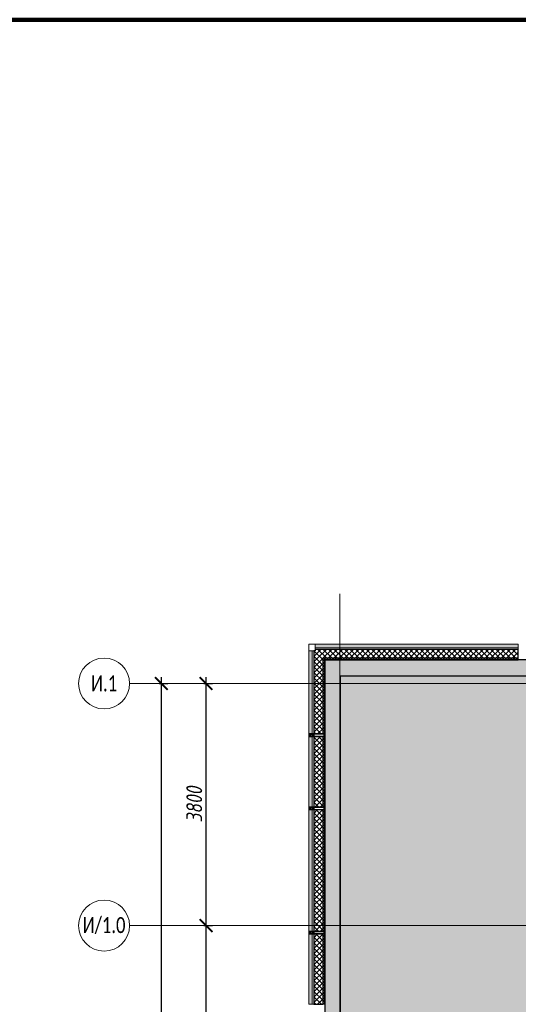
# Model space of a CAD drawing. Header units: millimetres. Extents: x -26888115 to 7466299, y -86687 to 22081.
# Tile 106 of 225: x 30890 to 38718, y -24934 to -9481. Entities that reach past the tile are written whole.
import ezdxf

# ---------------------------------------------------------------- set-up
doc = ezdxf.new("R2010")
doc.units = ezdxf.units.MM
doc.linetypes.add('-D1d1-15x02', pattern=[19, 15, -2, 0, -2])
doc.layers.get('Defpoints').update_dxf_attribs({"color": 31})
for name, color, linetype, lineweight in [('_0', 7, 'Continuous', 13), ('A-200-M_WALL', 7, 'Continuous', 5), ('A-200-M_WALL_PAT', 7, 'Continuous', 5), ('A-214-M_CURT_WALL', 7, 'Continuous', 5), ('Z-060-M_DETAIL', 7, 'Continuous', 5), ('Оси', 7, 'Continuous', 5)]:
    doc.layers.add(name, color=color, linetype=linetype, lineweight=lineweight)
doc.styles.add('Calibri Light', font='Calibri light.ttf', dxfattribs={"width": 0.75, "height": 250})
doc.styles.add('fl_iso paper', font='isocpeur.ttf', dxfattribs={"width": 0.8, "oblique": 10})
doc.dimstyles.new('In tre 1_100', dxfattribs={"dimscale": 100, "dimtxt": 2.5, "dimasz": 2, "dimexe": 1, "dimexo": 0.7, "dimgap": 0.6, "dimtad": 1, "dimdec": 0, "dimrnd": 5, "dimzin": 0, "dimdsep": 46, "dimtxsty": 'fl_iso paper', "dimblk": 'ARCHTICK', "dimcen": 0, "dimdle": 1, "dimadec": 0, "dimazin": 0, "dimtfac": 1, "dimtdec": 0, "dimtofl": 0, "dimtmove": 1, "dimatfit": 3, "dimldrblk": 'DOT', "dimfxl": 40, "dimtfillclr": 256, "dimtolj": 1, "dimtzin": 0, "dimarcsym": 1})
pattern_1 = [(45, (0, 0), (-21.213203, 21.213203), []), (135, (0, 0), (-21.213203, -21.213203), [])]
pattern_2 = [(45, (0, 0), (-42.42641, 42.42641), []), (135, (0, 0), (-42.42641, -42.42641), [])]
pattern_3 = [(45, (36177.975, -48979.44), (-57.02463, 57.02463), []), (45, (36235, -48979.44), (-57.02463, 57.02463), [100.806, -20.161, 3.353, -16.808])]

# ---------------------------------------------------------------- blocks, each defined once
blk = doc.blocks.new('_ArchTick')
at = {"color": 0, "linetype": 'ByBlock', "lineweight": 9, "const_width": 0.15}
blk.add_lwpolyline([(-0.5, -0.5), (0.5, 0.5)], dxfattribs=at)
blk = doc.blocks.new('*D261')
at = {"layer": 'Defpoints', "color": 0, "transparency": 16777216}
for p in [(33009, -19899), (33115, -19899), (33009, -48899)]:
    blk.add_point(p, dxfattribs=at)
at = {"layer": 'Оси', "color": 0, "lineweight": -2, "transparency": 16777216}
for p, q in [((33079, -19899), (33215, -19899)), ((33115, -48999), (33115, -19799)), ((33079, -48899), (33215, -48899))]:
    blk.add_line(p, q, dxfattribs=at)
at = {"layer": 'Оси', "color": 0, "lineweight": -2, "transparency": 16777216, "xscale": 200, "yscale": 200, "zscale": 200}
for p, rotation in [((33115, -19899), 90), ((33115, -48899), 270)]:
    blk.add_blockref('_ArchTick', p, dxfattribs=dict(at, rotation=rotation))
at = {"layer": 'Оси', "color": 0, "transparency": 16777216, "insert": (32930, -34042), "char_height": 250, "attachment_point": 5, "rotation": 90, "style": 'fl_iso paper'}
blk.add_mtext('\\A1;29000', dxfattribs=at)
blk = doc.blocks.new('_DOT')
at = {"color": 0, "linetype": 'ByBlock'}
blk.add_line((-0.5, 0), (-1, 0), dxfattribs=at)
at = {"color": 0, "linetype": 'ByBlock', "const_width": 0.5}
blk.add_lwpolyline([(-0.25, 0, 1), (0.25, 0, 1)], format="xyb", close=True, dxfattribs=at)
blk = doc.blocks.new('Ось сетки - 8D-802830-30_AS_m_L05_ 07_ 09')
at = {"layer": 'Оси'}
blk.add_circle((0, 0), 4, dxfattribs=at)
blk = doc.blocks.new('*D268')
at = {"layer": 'Defpoints', "color": 0, "transparency": 16777216}
for p in [(33709, -23699), (33815, -23699), (33709, -32099)]:
    blk.add_point(p, dxfattribs=at)
at = {"layer": 'Оси', "color": 0, "lineweight": -2, "transparency": 16777216}
for p, q in [((33815, -32199), (33815, -23599)), ((33779, -23699), (33915, -23699)), ((33779, -32099), (33915, -32099))]:
    blk.add_line(p, q, dxfattribs=at)
at = {"layer": 'Оси', "color": 0, "lineweight": -2, "transparency": 16777216, "xscale": 200, "yscale": 200, "zscale": 200}
for p, rotation in [((33815, -23699), 90), ((33815, -32099), 270)]:
    blk.add_blockref('_ArchTick', p, dxfattribs=dict(at, rotation=rotation))
at = {"layer": 'Оси', "color": 0, "transparency": 16777216, "insert": (33630, -27899), "char_height": 250, "attachment_point": 5, "rotation": 90, "style": 'fl_iso paper'}
blk.add_mtext('\\A1;8400', dxfattribs=at)
blk = doc.blocks.new('*D269')
at = {"layer": 'Defpoints', "color": 0, "transparency": 16777216}
for p in [(33709, -19899), (33815, -19899), (33709, -23699)]:
    blk.add_point(p, dxfattribs=at)
at = {"layer": 'Оси', "color": 0, "lineweight": -2, "transparency": 16777216}
for p, q in [((33779, -19899), (33915, -19899)), ((33815, -23799), (33815, -19799)), ((33779, -23699), (33915, -23699))]:
    blk.add_line(p, q, dxfattribs=at)
at = {"layer": 'Оси', "color": 0, "lineweight": -2, "transparency": 16777216, "xscale": 200, "yscale": 200, "zscale": 200}
for p, rotation in [((33815, -19899), 90), ((33815, -23699), 270)]:
    blk.add_blockref('_ArchTick', p, dxfattribs=dict(at, rotation=rotation))
at = {"layer": 'Оси', "color": 0, "transparency": 16777216, "insert": (33630, -21799), "char_height": 250, "attachment_point": 5, "rotation": 90, "style": 'fl_iso paper'}
blk.add_mtext('\\A1;3800', dxfattribs=at)
blk = doc.blocks.new('Quad Corner Mullion - Q_0_100_-50_ALU-5685619-50_AS_Plan_32_Пентхаус')
at = {"layer": 'A-214-M_CURT_WALL', "lineweight": 9}
for p, q in [((-100, 100), (0, 100)), ((-100, 0), (-100, 100)), ((0, 0), (-100, 0)), ((0, 100), (0, 0))]:
    blk.add_line(p, q, dxfattribs=at)
blk = doc.blocks.new('Rectangular Mullion - 50Wx250H-V4-50_AS_Plan_32_Пентхаус')
at = {"layer": 'Z-060-M_DETAIL'}
for p, q in [((-25, 65), (-25, 250)), ((-25, 250), (0, 250)), ((-23, 237), (0, 237)), ((-23, 237), (-23, 74)), ((-15, 84), (-15, 237)), ((25, 250), (0, 250)), ((23, 237), (0, 237)), ((15, 84), (15, 237)), ((23, 237), (23, 74)), ((25, 65), (25, 250)), ((-14, 65), (-25, 65)), ((-24, 15), (-25, 14)), ((-25, 0), (-25, 14)), ((-22, 17), (-24, 17)), ((-24, 17), (-24, 15)), ((-23, 11), (-24, 15)), ((-23, 11), (-24, 10)), ((-24, 1), (-24, 10)), ((-24, 1), (-12, 1)), ((0, 84), (-23, 84)), ((-1, 74), (-23, 74)), ((-23, 10), (-22, 8)), ((-22, 17), (-22, 16)), ((-22, 16), (-21, 16)), ((-22, 8), (-22, 4)), ((-21, 4), (-22, 4)), ((-19, 18), (-21, 16)), ((-21, 4), (-21, 6)), ((-21, 6), (-14, 6)), ((-18, 17), (-19, 18)), ((-7, 17), (-18, 17)), ((-14, 71), (-14, 65)), ((-10, 71), (-14, 71)), ((-14, 6), (-14, 4)), ((-13, 4), (-14, 4)), ((-13, 8), (-11, 11)), ((-13, 8), (-12, 7)), ((-13, 4), (-12, 7)), ((-12, 9), (-12, 15)), ((-12, 15), (0, 15)), ((-12, 1), (-12, 7)), ((-10, 11), (-11, 11)), ((-10, 53), (-10, 71)), ((-9, 53), (-10, 53)), ((-10, 53), (-10, 17)), ((-10, 17), (-8, 17)), ((-10, 1), (-10, 11)), ((-5, 1), (-10, 1)), ((-9, 53), (-7, 55)), ((-9, 18), (-9, 23)), ((-8, 18), (-9, 18)), ((-9, 23), (-2, 30)), ((-8, 17), (-8, 18)), ((-7, 65), (-6, 67)), ((-7, 65), (-7, 55)), ((-7, 18), (-7, 17)), ((-3, 18), (-7, 18)), ((-4, 67), (-6, 67)), ((0, 8), (-5, 8)), ((-5, 1), (-5, 8)), ((-4, 67), (-3, 65)), ((-3, 65), (-3, 55)), ((-1, 53), (-3, 55)), ((-3, 18), (-3, 17)), ((-3, 17), (0, 17)), ((-2, 30), (0, 30)), ((0, 53), (-1, 53)), ((0, 84), (23, 84)), ((0, 53), (1, 53)), ((2, 30), (0, 30)), ((3, 17), (0, 17)), ((0, 15), (0, 17)), ((0, 15), (0, 17)), ((12, 15), (0, 15)), ((0, 0), (0, 8)), ((0, 8), (5, 8)), ((0, 0), (0, 8)), ((1, 74), (23, 74)), ((1, 53), (3, 55)), ((8, 23), (2, 30)), ((4, 67), (3, 65)), ((3, 65), (3, 55)), ((3, 18), (3, 17)), ((3, 18), (7, 18)), ((4, 67), (6, 67)), ((5, 1), (5, 8)), ((5, 1), (10, 1)), ((7, 65), (6, 67)), ((7, 65), (7, 55)), ((9, 53), (7, 55)), ((7, 18), (7, 17)), ((7, 17), (18, 17)), ((8, 18), (8, 18)), ((8, 17), (8, 18)), ((10, 17), (8, 17)), ((9, 53), (10, 53)), ((8, 18), (8, 23)), ((10, 71), (14, 71)), ((10, 53), (10, 71)), ((10, 53), (10, 17)), ((10, 11), (11, 11)), ((10, 1), (10, 11)), ((13, 8), (11, 11)), ((12, 9), (12, 15)), ((13, 8), (12, 7)), ((13, 4), (12, 7)), ((12, 1), (12, 7)), ((24, 1), (12, 1)), ((13, 4), (14, 4)), ((14, 71), (14, 65)), ((14, 65), (25, 65)), ((21, 6), (14, 6)), ((14, 6), (14, 4)), ((18, 17), (19, 18)), ((19, 18), (21, 16)), ((22, 16), (21, 16)), ((21, 4), (21, 6)), ((21, 4), (22, 4)), ((22, 17), (22, 16)), ((22, 17), (24, 17)), ((23, 10), (22, 8)), ((22, 8), (22, 4)), ((23, 11), (24, 15)), ((23, 11), (24, 10)), ((24, 17), (24, 15)), ((24, 15), (25, 14)), ((24, 1), (24, 10)), ((25, 0), (25, 14)), ((-25, 0), (0, 0)), ((25, 0), (0, 0))]:
    blk.add_line(p, q, dxfattribs=at)
for centre, start, end in [((-1, 73), 360, 90), ((1, 73), 90, 180)]:
    blk.add_arc(centre, 0.5, start, end, dxfattribs=at)
blk = doc.blocks.new('Rectangular Mullion - R_StandardFrame_50Wx250H_ALU-5670396-50_AS_Plan_32_Пентхаус')
at = {"layer": 'A-214-M_CURT_WALL', "lineweight": 9}
for p, q in [((-25, 0), (-25, 250)), ((-25, 250), (25, 250)), ((25, 250), (25, 0)), ((25, 0), (-25, 0))]:
    blk.add_line(p, q, dxfattribs=at)
blk = doc.blocks.new('RST_AR_KMN_R22_B1_FCD_rvt-1-50_AS_Plan_32_Пентхаус')
at = {"layer": 'A-200-M_WALL_PAT', "true_color": 0xeff9fa}
for points in [[(-650, 29640), (2540, 29640), (2540, 29695), (-650, 29695)], [(-695, 28295), (-695, 29595), (-750, 29595), (-750, 28295)], [(-750, 27145), (-695, 27145), (-695, 28245), (-750, 28245), (-750, 28220)], [(-750, 25195), (-695, 25195), (-695, 27095), (-750, 27095)], [(-695, 24045), (-695, 25145), (-750, 25145), (-750, 24045)]]:
    blk.add_hatch(color=7, dxfattribs=at).paths.add_polyline_path(points)
at = {"layer": 'A-200-M_WALL_PAT'}
h = blk.add_hatch(dxfattribs=at)
h.set_pattern_fill('FP_5', color=256, style=0, pattern_type=2)
h.set_pattern_definition(pattern_2)
h.paths.add_polyline_path([(-530, 28295), (-530, 29475), (-650, 29475), (-650, 29595), (-670, 29595), (-670, 28295)])
h = blk.add_hatch(dxfattribs=at)
h.set_pattern_fill('FP_5', color=256, style=0, pattern_type=2)
h.set_pattern_definition(pattern_2)
h.paths.add_polyline_path([(2540, 29475), (2540, 29615), (-650, 29615), (-650, 29475), (1428, 29475)])
h = blk.add_hatch(dxfattribs=at)
h.set_pattern_fill('FP_4', color=256, style=0, pattern_type=2)
h.set_pattern_definition(pattern_1)
h.paths.add_polyline_path([(-530, 29445), (2540, 29445), (2540, 29475), (-530, 29475)])
h = blk.add_hatch(dxfattribs=at)
h.set_pattern_fill('FP_4', color=256, style=0, pattern_type=2)
h.set_pattern_definition(pattern_1)
h.paths.add_polyline_path([(-530, 28295), (-500, 28295), (-500, 29445), (-530, 29445)])
h = blk.add_hatch(dxfattribs=at)
h.set_pattern_fill('FP_5', color=256, style=0, pattern_type=2)
h.set_pattern_definition(pattern_2)
h.paths.add_polyline_path([(-530, 27145), (-530, 28245), (-670, 28245), (-670, 27145)])
h = blk.add_hatch(dxfattribs=at)
h.set_pattern_fill('FP_4', color=256, style=0, pattern_type=2)
h.set_pattern_definition(pattern_1)
h.paths.add_polyline_path([(-500, 27145), (-500, 28245), (-530, 28245), (-530, 27145)])
h = blk.add_hatch(dxfattribs=at)
h.set_pattern_fill('FP_5', color=256, style=0, pattern_type=2)
h.set_pattern_definition(pattern_2)
h.paths.add_polyline_path([(-530, 25195), (-530, 27095), (-670, 27095), (-670, 25195)])
h = blk.add_hatch(dxfattribs=at)
h.set_pattern_fill('FP_4', color=256, style=0, pattern_type=2)
h.set_pattern_definition(pattern_1)
h.paths.add_polyline_path([(-530, 25195), (-500, 25195), (-500, 27095), (-530, 27095)])
h = blk.add_hatch(dxfattribs=at)
h.set_pattern_fill('FP_5', color=256, style=0, pattern_type=2)
h.set_pattern_definition(pattern_2)
h.paths.add_polyline_path([(-530, 24045), (-530, 25145), (-670, 25145), (-670, 24045)])
h = blk.add_hatch(dxfattribs=at)
h.set_pattern_fill('FP_4', color=256, style=0, pattern_type=2)
h.set_pattern_definition(pattern_1)
h.paths.add_polyline_path([(-530, 24045), (-500, 24045), (-500, 25145), (-530, 25145), (-530, 24259)])
at = {"layer": 'A-200-M_WALL'}
for p, q in [((2540, 29695), (-650, 29695)), ((-650, 29695), (-650, 29640)), ((2540, 29640), (2540, 29695)), ((-695, 29595), (-750, 29595)), ((-750, 29595), (-750, 28295)), ((-670, 29595), (-695, 29595)), ((-695, 29595), (-695, 28295)), ((-650, 29640), (-650, 29615)), ((2540, 29640), (-650, 29640)), ((2540, 29615), (2540, 29640)), ((-500, 29445), (2540, 29445)), ((-500, 28295), (-500, 29445)), ((2540, 29445), (2540, 29475)), ((-750, 28295), (-695, 28295)), ((-695, 28295), (-670, 28295)), ((-530, 28295), (-500, 28295)), ((-695, 28245), (-750, 28245)), ((-750, 28245), (-750, 27145)), ((-670, 28245), (-695, 28245)), ((-695, 28245), (-695, 27145)), ((-500, 28245), (-530, 28245)), ((-500, 27145), (-500, 28245)), ((-750, 27145), (-695, 27145)), ((-695, 27095), (-750, 27095)), ((-750, 27095), (-750, 25195)), ((-695, 27145), (-670, 27145)), ((-670, 27095), (-695, 27095)), ((-695, 27095), (-695, 25195)), ((-530, 27145), (-500, 27145)), ((-500, 27095), (-530, 27095)), ((-500, 25195), (-500, 27095)), ((-750, 25195), (-695, 25195)), ((-695, 25195), (-670, 25195)), ((-530, 25195), (-500, 25195)), ((-695, 25145), (-750, 25145)), ((-750, 25145), (-750, 24045)), ((-670, 25145), (-695, 25145)), ((-695, 25145), (-695, 24045)), ((-500, 25145), (-530, 25145)), ((-500, 24045), (-500, 25145)), ((-750, 24045), (-695, 24045)), ((-695, 24045), (-670, 24045)), ((-530, 24045), (-500, 24045))]:
    blk.add_line(p, q, dxfattribs=at)
at = {"layer": 'A-200-M_WALL', "lineweight": 25}
for p, q in [((-650, 29595), (-670, 29595)), ((-670, 29595), (-670, 28295)), ((-650, 29615), (-650, 29595)), ((2540, 29615), (-650, 29615)), ((2540, 29475), (2540, 29615)), ((-530, 29475), (-530, 29445)), ((2540, 29475), (-530, 29475)), ((-530, 29445), (-530, 29475)), ((-530, 29445), (-530, 28295)), ((-670, 28295), (-530, 28295)), ((-530, 28245), (-670, 28245)), ((-670, 28245), (-670, 27145)), ((-530, 28245), (-530, 27145)), ((-670, 27145), (-530, 27145)), ((-530, 27095), (-670, 27095)), ((-670, 27095), (-670, 25195)), ((-530, 27095), (-530, 25195)), ((-670, 25195), (-530, 25195)), ((-530, 25145), (-670, 25145)), ((-670, 25145), (-670, 24045)), ((-530, 25145), (-530, 24045)), ((-670, 24045), (-530, 24045))]:
    blk.add_line(p, q, dxfattribs=at)
at = {"layer": 'A-214-M_CURT_WALL', "lineweight": 5, "extrusion": (0, 0, -1), "rotation": 89.99999999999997}
for name, p in [('Quad Corner Mullion - Q_0_100_-50_ALU-5685619-50_AS_Plan_32_Пентхаус', (750, 29695)), ('Rectangular Mullion - 50Wx250H-V4-50_AS_Plan_32_Пентхаус', (750, 28270)), ('Rectangular Mullion - R_StandardFrame_50Wx250H_ALU-5670396-50_AS_Plan_32_Пентхаус', (750, 28270)), ('Rectangular Mullion - 50Wx250H-V4-50_AS_Plan_32_Пентхаус', (750, 27120)), ('Rectangular Mullion - R_StandardFrame_50Wx250H_ALU-5670396-50_AS_Plan_32_Пентхаус', (750, 27120)), ('Rectangular Mullion - 50Wx250H-V4-50_AS_Plan_32_Пентхаус', (750, 25170)), ('Rectangular Mullion - R_StandardFrame_50Wx250H_ALU-5670396-50_AS_Plan_32_Пентхаус', (750, 25170))]:
    blk.add_blockref(name, p, dxfattribs=at)

msp = doc.modelspace()

# ---------------------------------------------------------------- hatches: boundary and pattern name
at = {"layer": '_0', "transparency": 33554534}
h = msp.add_hatch(color=252, dxfattribs=at)
h.dxf.hatch_style = 1
h.paths.add_polyline_path([(35678, -49484.4), (73628, -49484.4), (73628, -19534.4), (35678, -19534.4)])
h.paths.add_polyline_path([(44578, -40979.4), (44578, -34929.4), (49428, -34929.4), (49428, -36429.4), (51078, -36429.4), (51078, -30029.4), (49428, -30029.4), (49428, -30823.8), (44578, -30823.8), (44578, -28029.4), (64728, -28029.4), (64728, -32969.4), (62778, -32969.4), (62778, -31029.4), (59878, -31029.4), (59878, -30029.4), (58578, -30029.4), (58578, -38979.4), (64728, -38979.4), (64728, -40979.4)], flags=16)
at = {"layer": 'A-200-M_WALL_PAT'}
h = msp.add_hatch(dxfattribs=at)
h.set_pattern_fill('FP_3', color=256, style=0, pattern_type=2)
h.set_pattern_definition(pattern_3)
h.paths.add_polyline_path([(35928, -33729.4), (35928, -19529.4), (35678, -19529.4), (35678, -33729.4)])
h = msp.add_hatch(dxfattribs=at)
h.set_pattern_fill('FP_3', color=256, style=0, pattern_type=2)
h.set_pattern_definition(pattern_3)
h.paths.add_polyline_path([(73628, -19779.4), (73628, -19529.4), (35928, -19529.4), (35928, -19779.4), (73378, -19779.4)])

# ---------------------------------------------------------------- linework, layer by layer
at = {"layer": 'A-200-M_WALL', "lineweight": 25}
for p, q in [((35678, -19529.4), (35678, -33979.4)), ((73628, -19529.4), (35678, -19529.4)), ((35928, -33729.4), (35928, -19779.4)), ((35928, -19779.4), (73378, -19779.4))]:
    msp.add_line(p, q, dxfattribs=at)
at = {"layer": 'Defpoints', "color": 1, "lineweight": 100}
msp.add_lwpolyline([(-5667.5, -9481.1), (107095, -9481.1), (107095, -86686.6), (-5667.5, -86686.6)], close=True, dxfattribs=at)
at = {"layer": 'Оси', "linetype": '-D1d1-15x02'}
for p, q in [((35918, -51768.8), (35918, -18492.1)), ((32615.2, -19899.4), (74746.1, -19899.4)), ((32615.2, -23699.4), (74746.1, -23699.4))]:
    msp.add_line(p, q, dxfattribs=at)

# ---------------------------------------------------------------- block references
at = {"lineweight": 5}
msp.add_blockref('RST_AR_KMN_R22_B1_FCD_rvt-1-50_AS_Plan_32_Пентхаус', (36178, -48979.4), dxfattribs=at)
at = {"layer": 'Оси', "xscale": 99.99999999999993, "yscale": 99.99999999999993, "zscale": 99.99999999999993, "rotation": 269.9999999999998}
for p in [(32215.2, -19899.4), (32215.2, -23699.4)]:
    msp.add_blockref('Ось сетки - 8D-802830-30_AS_m_L05_ 07_ 09', p, dxfattribs=at)

# ---------------------------------------------------------------- texts
at = {"layer": 'Оси', "char_height": 250, "width": 869.831, "attachment_point": 5, "style": 'Calibri Light'}
for s, insert in [('И.1', (32215.2, -19899.4)), ('И/1.0', (32215.2, -23699.4))]:
    msp.add_mtext(s, dxfattribs=dict(at, insert=insert))

# ---------------------------------------------------------------- dimensions: what is measured, and where the dimension line sits
at = {"layer": 'Оси'}
dim = msp.add_linear_dim(base=(33115.2, -19899.4), p1=(33009.2, -48899.4), p2=(33009.2, -19899.4), angle=90, dimstyle='In tre 1_100', dxfattribs=at)
dim.commit()
dim.dimension.update_dxf_attribs({"geometry": '*D261', "text_midpoint": (33115.2, -34041.9), "dimtype": 160})
for base, p1, p2, picture, middle in [((33815.2, -19899.4), (33709.2, -23699.4), (33709.2, -19899.4), '*D269', (33630.2, -21799.4)), ((33815.2, -23699.4), (33709.2, -32099.4), (33709.2, -23699.4), '*D268', (33630.2, -27899.4))]:
    dim = msp.add_linear_dim(base=base, p1=p1, p2=p2, angle=90, dimstyle='In tre 1_100', dxfattribs=at)
    dim.commit()
    dim.dimension.update_dxf_attribs({"geometry": picture, "text_midpoint": middle})

doc.saveas('drawing.dxf')
